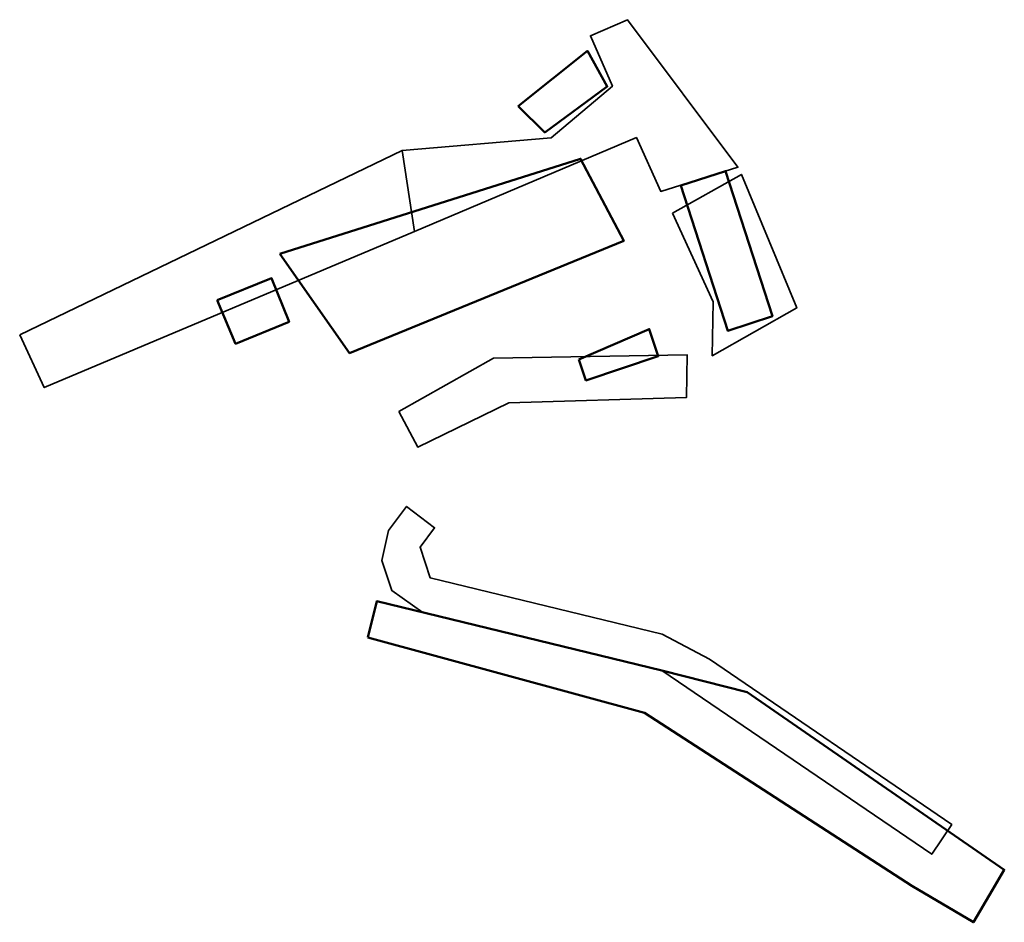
# Model space of a CAD drawing. Header units: metres. Extents: x 66845 to 71042, y 406862 to 410708.
import ezdxf

# ---------------------------------------------------------------- set-up
doc = ezdxf.new("R2010")
doc.units = ezdxf.units.M
for name, color, linetype, lineweight in [('BS-Mosselhangcultuur', 80, 'Continuous', 50), ('BS-MZI', 170, 'Continuous', 50), ('BS-Schelpdierpercelen', 130, 'Continuous', 50), ('BS-Visvakken', 10, 'Continuous', 35)]:
    doc.layers.add(name, color=color, linetype=linetype, lineweight=lineweight)

msp = doc.modelspace()

# ---------------------------------------------------------------- linework, layer by layer
at = {"layer": 'BS-Mosselhangcultuur'}
for points in [[(68969.8, 410339.6), (69264.8, 410574.4), (69349.3, 410422.9), (69082.7, 410227.2)], [(67953.3, 409710.4), (69235.8, 410115.1), (69419.6, 409765.4), (68251.3, 409286.9)]]:
    msp.add_lwpolyline(points, close=True, dxfattribs=at)
at = {"layer": 'BS-MZI'}
for points in [[(67686.3, 409512.5), (67918.2, 409606), (67992.9, 409420.6), (67765.3, 409327)], [(68328.9, 408074.7), (69507.5, 407754), (70646.8, 407016.8), (70909.8, 406862), (70991, 406999.9), (71041.6, 407085.8), (69945, 407842.8), (69581.3, 407934.8), (68366.7, 408230.1)]]:
    msp.add_lwpolyline(points, close=True, dxfattribs=at)
at = {"layer": 'BS-Schelpdierpercelen'}
for points in [[(69663.2, 410001.3), (69853.6, 410062.7), (70053, 409444), (69862.6, 409382.6)], [(69228.5, 409259.5), (69527.9, 409389.2), (69566.4, 409273.5), (69258.1, 409170.8)]]:
    msp.add_lwpolyline(points, close=True, dxfattribs=at)
at = {"layer": 'BS-Visvakken'}
for points in [[(68475, 410150.2), (69110, 410203.9), (69371.4, 410424), (69277.8, 410639.3), (69435.3, 410707.6), (69906.3, 410078.7), (69577.2, 409976), (69473.3, 410205.7), (68528.2, 409805.5)], [(66844.9, 409364.9), (68475, 410150.2), (68528.2, 409805.5), (66949.3, 409140)], [(69627.1, 409883.2), (69920.9, 410048.1), (70156.7, 409479.4), (69796.9, 409276.1), (69800.8, 409505.2)], [(68461.3, 409038.8), (68864.2, 409266.1), (69689.3, 409280.1), (69687, 409097.5), (68929.4, 409075.7), (68541.8, 408887)], [(68388.2, 408402.8), (68417.2, 408531.6), (68494.2, 408634), (68613.5, 408543.1), (68551.6, 408460.1), (68593.9, 408330.1), (69582.9, 408089.8), (69785, 407983.8), (70817.8, 407278.2), (70732.5, 407152.1), (69581.3, 407934.8), (68562.6, 408182.5), (68430.6, 408275.6)]]:
    msp.add_lwpolyline(points, close=True, dxfattribs=at)

doc.saveas('drawing.dxf')
